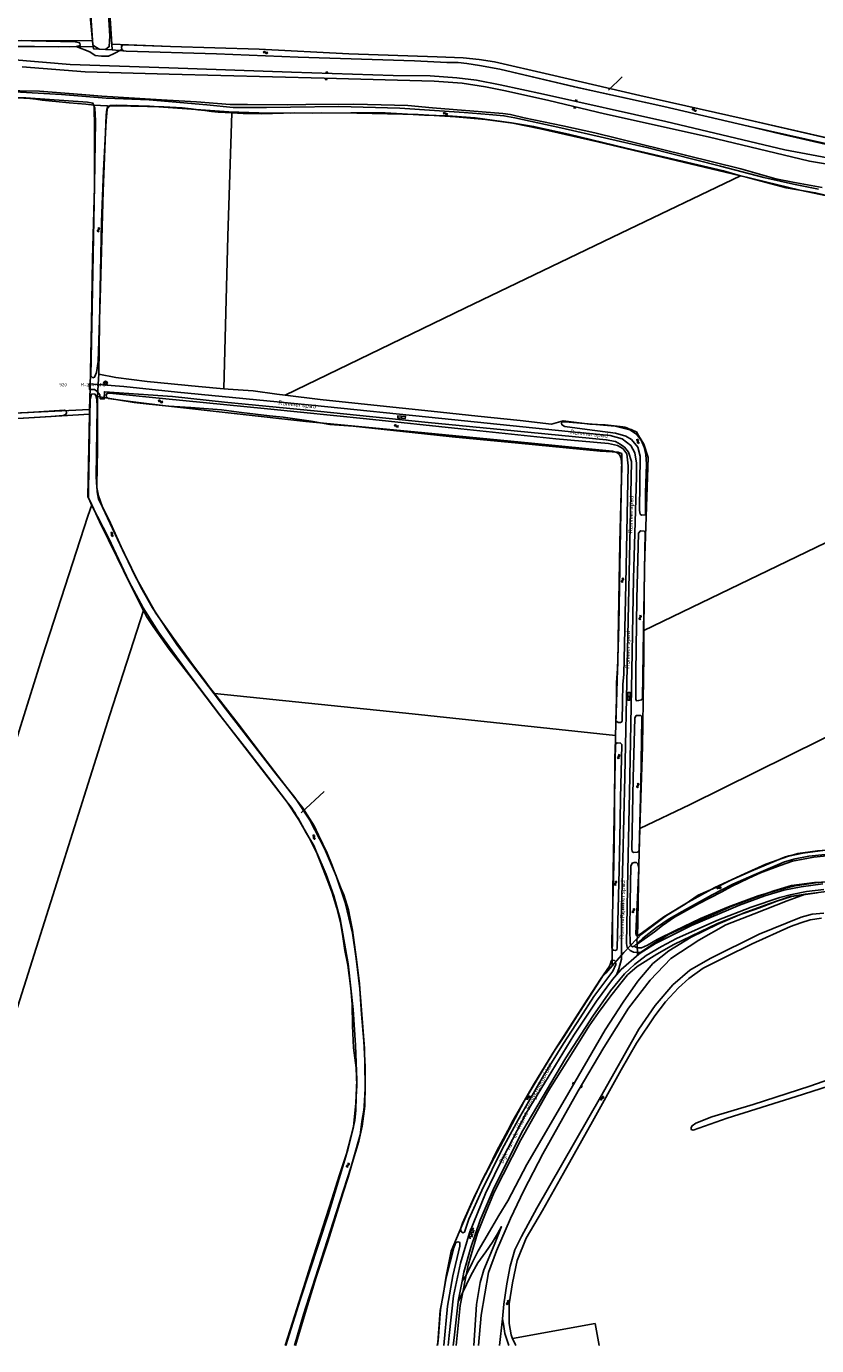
# Model space of a CAD drawing. Header units: metres. Extents: x 51973 to 58000, y 375000 to 380663.
# Tile 15 of 56: x 56212 to 56652, y 375000 to 375736. Entities that reach past the tile are written whole.
import ezdxf
from ezdxf.enums import TextEntityAlignment as Align

# ---------------------------------------------------------------- set-up
doc = ezdxf.new("R2010")
doc.units = ezdxf.units.M
doc.header["$LTSCALE"] = 0.1
doc.layers.get('0').update_dxf_attribs({"linetype": 'CONTINUOUS'})
doc.layers.add('B-WA-OG-TOPOGRAFIE-G', color=253, linetype='CONTINUOUS')
doc.styles.add('ISOCP', font='ISOCP.shx', dxfattribs={"height": 1.8})

# ---------------------------------------------------------------- blocks, each defined once
blk = doc.blocks.new('M01')
at = {"color": 0}
for radius in [1.05, 0.625]:
    blk.add_circle((0, 0), radius, dxfattribs=at)
blk = doc.blocks.new('BIJPIJL')
at = {"color": 0}
blk.add_line((0, 0), (1, 0), dxfattribs=at)
blk = doc.blocks.new('S022')
at = {"color": 0}
for p, q in [((0.01, 1.15), (0.31, 1.15)), ((0.31, -2.3), (0.31, 2.3)), ((0.31, 2.1), (1.51, 2.1)), ((0.31, 0), (1.51, 0)), ((1.51, -2.3), (1.51, 2.3)), ((1.51, 1.05), (1.81, 1.05)), ((0.01, -1.15), (0.31, -1.15)), ((0.31, -2.1), (1.51, -2.1)), ((1.51, -1.05), (1.81, -1.05))]:
    blk.add_line(p, q, dxfattribs=at)
blk = doc.blocks.new('S016')
at = {"color": 0, "linetype": 'Continuous'}
for points in [[(0.01, -0.38), (2.65, 1.15)], [(2.65, -1.15), (0.01, 0.38)], [(5.07, -1.15), (1.09, 1.15)], [(1.09, -1.15), (5.07, 1.15)], [(6.16, -0.38), (3.51, 1.15)], [(3.51, -1.15), (6.16, 0.37)]]:
    blk.add_lwpolyline(points, dxfattribs=at)
blk = doc.blocks.new('S05')
at = {"color": 0}
for p, q in [((0.08, 0.3), (0.38, 0.59)), ((0.11, -0.19), (0.41, 0.09)), ((0.38, 0.59), (0.68, 0.71)), ((0.41, 0.09), (0.71, 0.21)), ((0.68, 0.71), (1.01, 0.62)), ((0.71, 0.21), (1.02, 0.12)), ((1.01, 0.62), (1.33, 0.37)), ((1.02, 0.12), (1.36, -0.12)), ((1.33, 0.37), (1.66, 0.13)), ((1.66, 0.13), (1.97, 0.04)), ((1.97, 0.04), (2.28, 0.16)), ((2.28, 0.16), (2.58, 0.44)), ((1.36, -0.12), (1.68, -0.37)), ((1.68, -0.37), (2, -0.46)), ((2, -0.46), (2.31, -0.33)), ((2.31, -0.33), (2.61, -0.05))]:
    blk.add_line(p, q, dxfattribs=at)
blk = doc.blocks.new('S04')
at = {"color": 0}
for p, q in [((0, 0.5), (0.5, 0.5)), ((0, 0.25), (1, 0.25)), ((0, 0), (0.5, 0)), ((0, -0.25), (1, -0.25)), ((0, -0.5), (0.5, -0.5))]:
    blk.add_line(p, q, dxfattribs=at)

msp = doc.modelspace()

# ---------------------------------------------------------------- linework, layer by layer
at = {"layer": 'B-WA-OG-TOPOGRAFIE-G'}
for points in [[(56247.186, 375747.783), (56248.742, 375725.848), (56252.24, 375723.652), (56255.899, 375723.462), (56257.863, 375725.003), (56258.18, 375730.765), (56254.928, 375787.122), (56250.538, 375830.204), (56247.958, 375832.421), (56245.784, 375832.446), (56243.013, 375831.221), (56242.498, 375830.049), (56243.022, 375819.789), (56247.186, 375747.783)], [(56259.367, 375726.366), (56257.057, 375761.133), (56254.658, 375795.438), (56252.5, 375822.5)], [(56248.609, 375728.284), (56244.63, 375769.861), (56241.946, 375805.225), (56241.155, 375818.991)], [(56235.623, 375724.953), (56239.498, 375725.036), (56241.743, 375725.643), (56241.485, 375727.098), (56238.947, 375727.666), (56206.383, 375728.446), (56165.621, 375726.608), (56107.826, 375723.635), (56038.3, 375720.007), (56000, 375718.082)], [(56000, 375715.644), (56018.849, 375716.43), (56044.594, 375717.386), (56082.399, 375719.154), (56150.905, 375722.854), (56196.706, 375725.2), (56235.623, 375724.953)], [(56248.924, 375724.993), (56229.532, 375724.884), (56198.442, 375725.032)], [(56208.77, 375728.355), (56248.609, 375728.284)], [(56239.498, 375725.036), (56247.034, 375722.065), (56250.094, 375720.132), (56253.486, 375719.647), (56257.521, 375719.72), (56260.719, 375721.141), (56265.004, 375723.472)], [(56248.924, 375724.993), (56248.609, 375728.284)], [(56259.573, 375723.271), (56249.036, 375723.818), (56248.924, 375724.993)], [(56612.571, 375684.546), (56553.94, 375697.728), (56503.515, 375709.371), (56472.861, 375716.516), (56464.265, 375717.788), (56455.383, 375718.722), (56440.843, 375719.293), (56391.599, 375721.063), (56341.513, 375723.551), (56292.149, 375725.02), (56259.367, 375726.366)], [(56259.573, 375723.271), (56259.367, 375726.366)], [(56292.149, 375725.02), (56266.85, 375726.059), (56265.18, 375725.773), (56264.768, 375724.721), (56265.004, 375723.472), (56265.886, 375722.744), (56267.291, 375722.485), (56317.722, 375720.926), (56363.266, 375719.216), (56428.258, 375717.062), (56446.248, 375716.166), (56452.537, 375716.07), (56457.289, 375715.559), (56464.426, 375714.411), (56475.71, 375712.47), (56517.479, 375702.533), (56567.202, 375691.604), (56614.386, 375680.654), (56668.23, 375668.455), (56706.916, 375659.971), (56747.487, 375650.758), (56786.777, 375642.884), (56786.795, 375642.882)], [(56787.358, 375645.578), (56787.139, 375645.656), (56771.647, 375648.054), (56732.022, 375657.483), (56670.464, 375671.233), (56612.571, 375684.546), (56553.94, 375697.728), (56503.515, 375709.371), (56472.861, 375716.516), (56464.265, 375717.788), (56455.383, 375718.722), (56440.843, 375719.293), (56391.599, 375721.063), (56341.513, 375723.551), (56292.149, 375725.02)], [(56291.17, 375713.268), (56236.084, 375714.955), (56203.086, 375717.88), (56176.684, 375716.504), (56125.432, 375713.715), (56063.739, 375709.154), (56016.068, 375706.476), (56000, 375704.445)], [(56567.202, 375691.604), (56520.009, 375702.007), (56475.71, 375712.47), (56464.426, 375714.411), (56457.289, 375715.559), (56452.537, 375716.07), (56446.248, 375716.166), (56428.258, 375717.062), (56363.266, 375719.216), (56317.722, 375720.926), (56267.291, 375722.485), (56259.573, 375723.271)], [(56209.298, 375713.679), (56244.498, 375710.985), (56291.231, 375709.61)], [(56782.014, 375637.144), (56751.856, 375643.579), (56693.319, 375656.494), (56634.772, 375667.437), (56568.335, 375683.215), (56500.163, 375698.47), (56475.954, 375703.691), (56462.825, 375706.281), (56451.762, 375707.686), (56436.993, 375708.678), (56416.355, 375708.9), (56359.476, 375710.695), (56291.17, 375713.268)], [(56291.231, 375709.61), (56377.716, 375707.405), (56439.084, 375705.798), (56454.84, 375704.677), (56467.808, 375702.556), (56478.894, 375700.389), (56503.116, 375694.921), (56534.218, 375687.509), (56591.97, 375674.746), (56648.51, 375661.089), (56688.574, 375654.413), (56729.463, 375645.348), (56773.708, 375635.066), (56779.753, 375634.031)], [(56280.243, 375695.351), (56256.101, 375696.195), (56231.211, 375698.318), (56195.099, 375700.33), (56171.269, 375699.387), (56127.713, 375696.876), (56060.656, 375693.577), (56057.441, 375693.422), (56000, 375690.656)], [(56000, 375687.967), (56020.787, 375689.327), (56100.968, 375692.608), (56165.897, 375695.455), (56198.399, 375696.636), (56211.359, 375696.492), (56245.7, 375694.001), (56248.748, 375693.48), (56249.823, 375690.716), (56250.201, 375683.618), (56249.592, 375647.596), (56248.46, 375579.504), (56247.701, 375541.272), (56248.727, 375540.232), (56249.761, 375540.467), (56250.703, 375543.103), (56251.733, 375549.269), (56252.761, 375584.271), (56254.477, 375644.257), (56256.234, 375686.715), (56256.53, 375690.073), (56258.289, 375692.079), (56261.749, 375692.412), (56280.333, 375691.724)], [(56655.533, 375646.428), (56639.321, 375649.39), (56629.71, 375651.219), (56610.158, 375656.888), (56579.326, 375664.43), (56528.738, 375676.917), (56510.937, 375680.759), (56489.414, 375685.267), (56481.71, 375687.064), (56477.393, 375687.703), (56438.183, 375690.938), (56424.434, 375692.105), (56409.529, 375692.505), (56394.268, 375692.889), (56367.478, 375692.754), (56357.365, 375692.537), (56334.967, 375692.719), (56325.437, 375692.766), (56306.556, 375694.178), (56286.973, 375695.32), (56253.776, 375697.278), (56242.652, 375698.325), (56218.99, 375700.117), (56197.176, 375700.564)], [(56220.406, 375695.18), (56217.017, 375695.616), (56213.62, 375695.975), (56210.215, 375696.257), (56206.805, 375696.462), (56203.391, 375696.59), (56199.975, 375696.641)], [(56327.093, 375691.123), (56312.394, 375692.489), (56280.243, 375695.351)], [(56220.406, 375695.18), (56235.598, 375693.721)], [(56235.598, 375693.721), (56240.2, 375693.242), (56244.807, 375692.812), (56249.418, 375692.43)], [(56249.418, 375692.43), (56249.715, 375679.081), (56249.652, 375646.685), (56248.49, 375606.638), (56247.93, 375570.656), (56247.247, 375534.79), (56246.907, 375522.435)], [(56249.418, 375692.43), (56253.028, 375692.165), (56256.64, 375691.93)], [(56256.855, 375691.928), (56256.132, 375683.777), (56254.637, 375655.869), (56253.637, 375627.259), (56252.449, 375570.776), (56252.029, 375542.145)], [(56256.64, 375691.93), (56256.855, 375691.928)], [(56256.855, 375691.928), (56269.983, 375691.816), (56288.346, 375691.333), (56298.61, 375690.843), (56303.634, 375690.355)], [(56280.333, 375691.724), (56324.593, 375688.591), (56341.35, 375688.14), (56358.947, 375687.936), (56376.278, 375688.085), (56396.077, 375687.808), (56430.226, 375687.077), (56451.025, 375685.85), (56467.784, 375684.314), (56483.022, 375682.219), (56498.525, 375679.124), (56530.389, 375671.915), (56582.001, 375659.684), (56613.235, 375652.182), (56635.577, 375646.199), (56651.773, 375643.482), (56684.413, 375636.027)], [(56303.634, 375690.355), (56307.39, 375689.804), (56311.154, 375689.315), (56314.925, 375688.888), (56318.704, 375688.524), (56322.488, 375688.223), (56326.276, 375687.985)], [(56326.276, 375687.985), (56324.075, 375619.253), (56321.732, 375533.978)], [(56326.276, 375687.985), (56329.425, 375687.836), (56332.575, 375687.729)], [(56509.823, 375679.739), (56484.067, 375685.257), (56478.033, 375686.394), (56469.85, 375687.088), (56455.869, 375688.225), (56419.981, 375690.573), (56386.049, 375691.56), (56358.945, 375691.151), (56345.574, 375691.048), (56337.395, 375690.991), (56327.093, 375691.123)], [(56332.575, 375687.729), (56342.704, 375687.59), (56361.379, 375688.074), (56371.033, 375687.913), (56392.583, 375688.05), (56411.756, 375688.08), (56433.846, 375686.813), (56446.968, 375686.332), (56462.019, 375685.343), (56482.272, 375682.564), (56494.633, 375680.501), (56502.099, 375678.694), (56514.006, 375676.134), (56546.28, 375668.3), (56577.571, 375661.136), (56600.564, 375655.741), (56610.016, 375652.915)], [(56818.31, 375636.494), (56809.548, 375638.005), (56793.697, 375640.863), (56782.017, 375643.671), (56753.762, 375649.543), (56714.935, 375657.439), (56675.946, 375666.281), (56632.256, 375676.34), (56614.386, 375680.654), (56567.202, 375691.604)], [(56785.933, 375646.586), (56781.114, 375647.798), (56763.551, 375651.651), (56743.967, 375655.413), (56727.382, 375658.715), (56699.716, 375664.732), (56657.842, 375674.158), (56612.571, 375684.546)], [(56653.488, 375645.382), (56639.671, 375648.221), (56622.989, 375651.929), (56598.89, 375658.374), (56558.54, 375668.548), (56509.823, 375679.739)], [(56355.965, 375530.461), (56456.213, 375579.069), (56543.257, 375620.81), (56610.016, 375652.915)], [(56610.016, 375652.915), (56610.948, 375652.637), (56643.216, 375644.921), (56657.29, 375641.863), (56660.645, 375641.419), (56669.445, 375639.077)], [(56556.183, 375399.12), (56886.662, 375558.809)], [(56252.029, 375542.145), (56251.993, 375539.68), (56251.434, 375529.649)], [(56252.029, 375542.145), (56261.494, 375540.41), (56279.055, 375538.02), (56307.692, 375535.33), (56321.732, 375533.978)], [(56293.131, 375529.815), (56255.235, 375532.373), (56255.078, 375528.385), (56252.867, 375528.48), (56252.695, 375530.626), (56250.97, 375532.635), (56249.731, 375533.566), (56246.958, 375533.61), (56246.741, 375536.718), (56254.171, 375536.177), (56266.021, 375535.41), (56296.004, 375532.138)], [(56321.732, 375533.978), (56324.16, 375533.744), (56338.229, 375532.81), (56351.37, 375531.016), (56355.965, 375530.461)], [(56302.872, 375374.177), (56285.538, 375397.931), (56276.75, 375411.854), (56268.99, 375426.374), (56257.566, 375450.796), (56248.452, 375468.587), (56246.345, 375473.209), (56246.235, 375478.159), (56247.196, 375528.273), (56247.943, 375531.031), (56249.581, 375531.233), (56250.414, 375530.346), (56250.979, 375528.281), (56251.136, 375523.851), (56250.653, 375484.823), (56250.981, 375478.946), (56251.911, 375474.367), (56254.207, 375467.909), (56265.285, 375444.224), (56275.52, 375423.255), (56282.017, 375411.799), (56295.685, 375391.315)], [(56251.434, 375529.649), (56251.355, 375528.23), (56251.286, 375500.36), (56251.012, 375479.987), (56251.107, 375476.536), (56251.816, 375472.387), (56254.193, 375468.162), (56258.61, 375458.991), (56264.565, 375445.811), (56272.274, 375429.462), (56283.909, 375408.812), (56293.812, 375394.903), (56304.827, 375379.476)], [(56251.434, 375529.649), (56271.876, 375526.395), (56280.114, 375525.424), (56291.211, 375524.41), (56303.371, 375523.662), (56320.43, 375522.212), (56331.654, 375520.844), (56347.299, 375518.879), (56354.937, 375518.13), (56370.588, 375515.927), (56380.99, 375514.18), (56393.993, 375513.098), (56421.682, 375510.263), (56449.259, 375507.187), (56486.25, 375503.648), (56531.715, 375499.263), (56541.85, 375498.581), (56542.808, 375498.368), (56543.773, 375497.917), (56543.822, 375496.132), (56542.968, 375444.801), (56542.239, 375402.004), (56540.364, 375340.452)], [(56287.661, 375528.686), (56258.027, 375531.643), (56256.745, 375531.471), (56256.246, 375530.572), (56256.401, 375529.412), (56257.455, 375528.688), (56260.108, 375528.229), (56271.214, 375526.682), (56289.269, 375524.577)], [(56544.33, 375368.981), (56544.894, 375374.825), (56546.009, 375425.09), (56547.007, 375473.056), (56547.377, 375491.014), (56546.633, 375497.743), (56544.44, 375500.7), (56541.378, 375502.363), (56536.396, 375503.458), (56507.079, 375506.11), (56454.115, 375511.709), (56401.384, 375517.266), (56346.22, 375522.823), (56287.661, 375528.686)], [(56545.581, 375317.526), (56546.756, 375378.835), (56548.514, 375457.238), (56549.153, 375493.527), (56547.52, 375498.583), (56545.27, 375501.476), (56542.996, 375503.18), (56540.305, 375504.556), (56535.142, 375505.563), (56483.782, 375510.51), (56435.801, 375515.276), (56373.989, 375521.469), (56322.156, 375526.564), (56293.131, 375529.815)], [(56296.004, 375532.138), (56370.686, 375524.847), (56443.493, 375517.368), (56513.93, 375510.191), (56537.303, 375507.942), (56544.043, 375506.061), (56548.846, 375502.407), (56551.116, 375498.278), (56552.007, 375492.469), (56551.957, 375485.019), (56550.442, 375428.02), (56549.157, 375366.58), (56548.335, 375317.568)], [(56355.965, 375530.461), (56375.61, 375528.09), (56405.453, 375524.836), (56437.44, 375521.521), (56463.58, 375518.764), (56487.09, 375516.414), (56504.628, 375514.254), (56511.155, 375516.208), (56526.065, 375514.357), (56534.528, 375513.868), (56543.001, 375513.022)], [(56000, 375510.544), (56018.563, 375511.562), (56086.038, 375514.848), (56154.316, 375517.939), (56246.907, 375522.435)], [(56225.458, 375518.579), (56232.179, 375519.174), (56233.736, 375519.742), (56234.086, 375520.614), (56233.947, 375521.806), (56232.867, 375522.047), (56212.888, 375520.883), (56154.316, 375517.939), (56086.038, 375514.848), (56018.563, 375511.562), (56000, 375510.544)], [(56246.815, 375519.855), (56172.763, 375515.43), (56112.745, 375512.217), (56097.155, 375511.373)], [(56246.815, 375519.855), (56245.907, 375473.895), (56248.101, 375469.201)], [(56246.907, 375522.435), (56246.815, 375519.855)], [(56289.269, 375524.577), (56367.522, 375515.787), (56428.258, 375509.961), (56493.508, 375503.618), (56538.615, 375499.204), (56540.979, 375498.475), (56542.494, 375497.28), (56543.419, 375495.065), (56543.812, 375490.786), (56542.755, 375448.287), (56541.82, 375394.079), (56541.574, 375380.258)], [(56000, 375506.698), (56036.208, 375508.072), (56112.745, 375512.217), (56172.763, 375515.43), (56225.458, 375518.579)], [(56553.764, 375466.326), (56554.064, 375496.44), (56552.696, 375501.451), (56549.277, 375505.734), (56546.106, 375507.591), (56540.309, 375509.359), (56524.496, 375511.266), (56511.997, 375512.92), (56510.329, 375513.989), (56510.115, 375514.857), (56510.36, 375515.523), (56512.171, 375515.527), (56540.154, 375513.114), (56548.311, 375511.087), (56551.963, 375508.779), (56554.648, 375505.339), (56556.375, 375501.372), (56557.279, 375497.273), (56557.695, 375492.035), (56557.138, 375475.949), (56557.11, 375464.129), (56556.818, 375463.759), (56554.783, 375463.575), (56554.137, 375464.098), (56553.831, 375464.973), (56553.764, 375466.326)], [(56550.087, 375510.71), (56548.971, 375511.27), (56547.823, 375511.761), (56546.648, 375512.184), (56545.45, 375512.536), (56544.233, 375512.815), (56543.001, 375513.022)], [(56550.087, 375510.71), (56552.012, 375509.928), (56553.135, 375508.052), (56556.126, 375503.13), (56558.493, 375495.603), (56556.56, 375435.257), (56556.183, 375399.12)], [(56939.438, 375475.357), (56905.674, 375459.692), (56841.784, 375428.571), (56787.641, 375402.237), (56727.154, 375372.874), (56655.149, 375338.203), (56581.994, 375302.071), (56553.911, 375288.685)], [(56248.101, 375469.201), (56245.886, 375462.939), (56220.434, 375384.253), (56194.603, 375301.983), (56166.24, 375212.262), (56149.144, 375158.69), (56107.811, 375028.115)], [(56248.101, 375469.201), (56252.393, 375460.016), (56262.228, 375439.913), (56269.412, 375425.337), (56277.047, 375410.211)], [(56553.199, 375453.523), (56552.26, 375416.896), (56551.592, 375375.326), (56551.717, 375360.79), (56551.954, 375359.964), (56553.219, 375359.984), (56554.925, 375360.421), (56555.405, 375361.418), (56555.958, 375398.93), (56556.769, 375453.937)], [(56553.199, 375453.523), (56554.252, 375454.821), (56556.416, 375454.64), (56556.769, 375453.937)], [(56147.422, 375004.29), (56176.274, 375093.791), (56198.863, 375164.065), (56228.652, 375258.23), (56258.212, 375352.032), (56277.047, 375410.211)], [(56277.047, 375410.211), (56278.725, 375406.887), (56282.327, 375401.385), (56291.362, 375388.764), (56304.937, 375371.143), (56319.509, 375351.88), (56333.814, 375333.683), (56346.643, 375317.233), (56353.68, 375308.012), (56357.758, 375302.523)], [(56556.183, 375399.12), (56556.035, 375384.984), (56555.282, 375334.349), (56553.911, 375288.685)], [(56361.474, 375305.894), (56351.098, 375318.966), (56322.898, 375355.299), (56300.502, 375384.791), (56295.685, 375391.315)], [(56313.72, 375367.685), (56310.809, 375371.656), (56307.845, 375375.586), (56304.827, 375379.476)], [(56541.574, 375380.258), (56540.876, 375370.089)], [(56302.872, 375374.177), (56321.127, 375350.031), (56357.209, 375303.287), (56363.726, 375293.523), (56369.381, 375283.432), (56373.687, 375275.111), (56378.909, 375262.908), (56383.091, 375251.063), (56386.74, 375238.279), (56391.142, 375213.114), (56393.877, 375187.659), (56395.178, 375167.784), (56396.04, 375148.12), (56395.548, 375135.364), (56394.062, 375122.168), (56389.932, 375105.552), (56379.973, 375073.004), (56364.313, 375025.48), (56356.34, 375000)], [(56313.72, 375367.685), (56316.69, 375363.889)], [(56540.876, 375370.089), (56540.833, 375361.434)], [(56544.23, 375359.292), (56544.33, 375368.981)], [(56316.69, 375363.889), (56329.877, 375347.036), (56342.105, 375330.808), (56355.68, 375313.186), (56361.238, 375305.831), (56365.672, 375300.352), (56372.144, 375290.044), (56374.544, 375284.987), (56379.463, 375274.876), (56381.886, 375268.986), (56383.939, 375263.562), (56387.269, 375254.957), (56388.672, 375251.541), (56391.279, 375243.274), (56392.368, 375238.301), (56393.615, 375231.903), (56395.849, 375215.527), (56397.533, 375201.876), (56398.71, 375184.996), (56399.838, 375169.901), (56400.587, 375155.629), (56400.75, 375149.679), (56400.689, 375143.246), (56400.117, 375133.703), (56399.941, 375131.435), (56398.806, 375125.093), (56397.938, 375117.686), (56391.089, 375094.042), (56388.348, 375085.513), (56379.819, 375058.012), (56373.341, 375038.189), (56368.539, 375022.34), (56361.737, 375000)], [(56316.69, 375363.889), (56426.96, 375352.602), (56540.364, 375340.452)], [(56540.5, 375348.755), (56540.833, 375361.434)], [(56544.23, 375359.292), (56544.075, 375348.373)], [(56550.24, 375316.706), (56551.094, 375350.324)], [(56551.094, 375350.324), (56551.93, 375351.681), (56554.464, 375351.686), (56554.982, 375351.076)], [(56554.982, 375351.076), (56555.036, 375350.343), (56554.441, 375313.643)], [(56540.5, 375348.755), (56541.861, 375347.766), (56543.097, 375347.768), (56544.075, 375348.373)], [(56540.364, 375340.452), (56540.235, 375336.21), (56538.911, 375254.356), (56538.417, 375212.058)], [(56540.155, 375335.586), (56539.883, 375325.228), (56539.678, 375302.025)], [(56540.155, 375335.586), (56541.328, 375336.452), (56543.183, 375336.332), (56543.86, 375335.496)], [(56543.124, 375305.656), (56543.679, 375327.511), (56543.86, 375335.496)], [(56540.869, 375206.946), (56542.256, 375210.237), (56543.58, 375215.77), (56543.658, 375222.061), (56543.719, 375243.793), (56544.322, 375271.402), (56545.581, 375317.526)], [(56548.335, 375317.568), (56547.232, 375264.993), (56546.441, 375224.347), (56546.834, 375222.284), (56548.58, 375220.443), (56550.413, 375219.628), (56552.693, 375219.405), (56554.656, 375219.408)], [(56550.24, 375316.706), (56549.474, 375277.12), (56549.613, 375275.729), (56550.439, 375275.145), (56552.482, 375275.319), (56553.145, 375275.613), (56553.432, 375276.472), (56554.441, 375313.643)], [(56361.154, 375000), (56366.281, 375017.297), (56384.437, 375074.022), (56392.801, 375100.03), (56397.196, 375114.055), (56398.899, 375122.467), (56400.47, 375133.578), (56400.709, 375145.815), (56400.21, 375165.803), (56397.6, 375199.216), (56395.699, 375216.07), (56393.511, 375230.206), (56389.445, 375247.347), (56384.403, 375262.178), (56377.945, 375277.476), (56369.801, 375293.284), (56361.474, 375305.894)], [(56542.886, 375292.861), (56543.124, 375305.656)], [(56363.219, 375294.332), (56362.429, 375295.773), (56361.589, 375297.186), (56360.701, 375298.569), (56359.766, 375299.921), (56358.784, 375301.239), (56357.758, 375302.523)], [(56539.678, 375302.025), (56539.697, 375293.672)], [(56363.219, 375294.332), (56367.726, 375286.234), (56372.084, 375279.205), (56375.543, 375270.246), (56379.392, 375260.106), (56382.333, 375252.682), (56384.828, 375244.173), (56386.831, 375236.247), (56387.962, 375229.727), (56389.402, 375220.595), (56391.055, 375212.422), (56392.606, 375199.243), (56393.324, 375190.45), (56393.653, 375178.43), (56394.228, 375166.178), (56395.605, 375155.02), (56395.995, 375145.145), (56395.689, 375138.944), (56395.544, 375131.199), (56394.865, 375125.583), (56393.499, 375118.997), (56391.878, 375112.999), (56391.028, 375109.284), (56386.415, 375095.227), (56382.027, 375081.652), (56375.456, 375060.873), (56369.964, 375044.173), (56366.247, 375032.164), (56358.915, 375008.745), (56356.087, 375000)], [(56542.886, 375292.861), (56542.294, 375265.515), (56541.262, 375222.023), (56541.062, 375220.912), (56540.144, 375220.563), (56539.136, 375220.651), (56538.617, 375221.075), (56538.355, 375222.221), (56538.323, 375225.702), (56539.336, 375268.633), (56539.697, 375293.672)], [(56553.911, 375288.685), (56553.292, 375268.078), (56552.573, 375227.309)], [(56548.582, 375247.621), (56548.949, 375267.648), (56549.529, 375269.247), (56550.666, 375269.679), (56552.076, 375269.554), (56552.702, 375268.891), (56553.368, 375266.548), (56551.599, 375230.064), (56551.959, 375228.902), (56552.562, 375228.678), (56555.3, 375230.569), (56567.237, 375239.352), (56580.862, 375247.457), (56595.803, 375255.741), (56612.323, 375263.233), (56624.268, 375268.651), (56636.862, 375273.256), (56644.858, 375274.898), (56660.139, 375276.97)], [(56552.393, 375224.112), (56562.04, 375230.869), (56566.563, 375234.557), (56573.195, 375239.142), (56586.634, 375246.638), (56599.566, 375253.32), (56604.941, 375256.167), (56614.681, 375260.992), (56621.246, 375263.794), (56632.079, 375267.888), (56639.014, 375270.389), (56650.897, 375272.563), (56661.787, 375273.702), (56679.789, 375275.669), (56690.004, 375275.976), (56708.054, 375276.679), (56732.841, 375277.749), (56741.642, 375277.823), (56745.513, 375278.059), (56751.042, 375278.637), (56756.9, 375279.404), (56757.04, 375278.682)], [(56642.017, 375274.613), (56653.044, 375276.098), (56673.471, 375277.714), (56684.746, 375278.849), (56704.498, 375279.018), (56724.587, 375279.911), (56736.351, 375280.582), (56749.073, 375281.04), (56752.634, 375281.374)], [(56657.274, 375274.202), (56648.168, 375273.104), (56640.607, 375271.702), (56634.603, 375270.088), (56628.161, 375267.292), (56617.673, 375262.708), (56605.706, 375257.532), (56593.793, 375251.399), (56580.388, 375244.024), (56570.31, 375238.157), (56563.26, 375233.292), (56555.497, 375227.451), (56550.794, 375222.933), (56549.758, 375222.584), (56548.816, 375223.291), (56548.582, 375224.66), (56548.36, 375232.032), (56548.582, 375247.621)], [(56552.573, 375227.309), (56554.591, 375229.407), (56568.816, 375240.148), (56579.237, 375246.38), (56586.48, 375251.337), (56597.654, 375256.161), (56604.345, 375259.555), (56615.985, 375264.748), (56626.571, 375269.318), (56634.573, 375272.628)], [(56642.017, 375274.613), (56639.526, 375273.989), (56637.044, 375273.327), (56634.573, 375272.628)], [(56552.393, 375224.112), (56552.67, 375218.387), (56561.779, 375224.497), (56569.808, 375229.482), (56582.008, 375235.072), (56595.213, 375240.768), (56605.156, 375245.276), (56618.692, 375250.245), (56628.722, 375253.916), (56638.581, 375256.808), (56651.371, 375258.4), (56655.243, 375258.635), (56674.58, 375259.981), (56683.01, 375260.355), (56702.608, 375261.643), (56725.049, 375262.467), (56746.825, 375263.983), (56759.684, 375264.965), (56759.417, 375266.353)], [(56656.021, 375257.665), (56643.843, 375256.057), (56634.25, 375254.125), (56623.708, 375250.964), (56609.437, 375245.766), (56582.683, 375234.544), (56562.538, 375224.392), (56554.656, 375219.408), (56553.309, 375218.556), (56543.565, 375209.927), (56540.869, 375206.946), (56538.599, 375204.435), (56529.661, 375192.311), (56517.088, 375173.302), (56490.395, 375129.721), (56475.213, 375100.425), (56467.807, 375084.883), (56458.885, 375062.898), (56453.786, 375045.98), (56449.989, 375027.76), (56447.434, 375005.634), (56446.909, 375000)], [(56449.815, 375000), (56450.223, 375004.319), (56452.597, 375024.488), (56452.748, 375025.774), (56454.703, 375035.887), (56455.675, 375040.913), (56459.53, 375054.803), (56464.773, 375070.032), (56472.149, 375087.02), (56478.892, 375100.917), (56488.63, 375120.033), (56512.539, 375160.63), (56527.634, 375183.821), (56537.486, 375197.954), (56545.298, 375207.45), (56550.877, 375212.66), (56557.33, 375217.689), (56565.888, 375222.698), (56574.385, 375227.137), (56596.775, 375237.257), (56615.998, 375244.797), (56631.927, 375250.029), (56637.795, 375251.67), (56646.9, 375253.437), (56656.469, 375254.655)], [(56463.951, 375000), (56465.303, 375017.085), (56469.47, 375040.753), (56473.958, 375052.942), (56481.698, 375071.038), (56489.162, 375086.634), (56499.805, 375107.127), (56519.41, 375142.265), (56533.722, 375166.305), (56547.623, 375188.293), (56559.64, 375203.97), (56571.217, 375216.116), (56586.725, 375226.235), (56601.779, 375234.806), (56617.642, 375241.045), (56636.146, 375248.209), (56646.243, 375251.896), (56659.591, 375253.566), (56675.586, 375254.726), (56713.627, 375256.46)], [(56668.62, 375259.862), (56651.86, 375258.383), (56640.498, 375256.611), (56630.855, 375254.278), (56619.97, 375250.958), (56603.422, 375244.93), (56587.763, 375238.371), (56573.797, 375231.741), (56563.521, 375226.584), (56558.095, 375223.556), (56554.851, 375222.082), (56552.808, 375222.036), (56551.741, 375222.306), (56550.794, 375222.933)], [(56451.446, 375000), (56452.245, 375007.554), (56453.728, 375022.429), (56458.046, 375044.96), (56463.378, 375062.691), (56467.704, 375073.888), (56472.648, 375085.656), (56477.71, 375095.491), (56487.535, 375114.792), (56502.369, 375141.215), (56504.023, 375144.011), (56516.718, 375164.204), (56525.639, 375178.418), (56530.855, 375185.986), (56537.157, 375194.512), (56542.536, 375201.335), (56547.034, 375206.881), (56552.382, 375211.586), (56563.343, 375218.485), (56572.863, 375223.795), (56597.192, 375235.645), (56608.418, 375240.034), (56620.574, 375244.435), (56630.362, 375247.997), (56638.555, 375250.671), (56652.826, 375252.63)], [(56646.243, 375251.896), (56637.744, 375250.75), (56625.811, 375246.601), (56612.03, 375241.638), (56597.349, 375235.154), (56582.529, 375227.914), (56570.08, 375220.426), (56561.176, 375213.334), (56552.783, 375203.332), (56544.525, 375191.744), (56534.468, 375176.212), (56512.315, 375137.752), (56490.866, 375101.006), (56480.171, 375080.83), (56475.305, 375072.572), (56469.949, 375063.608), (56463.757, 375052.86), (56460.606, 375046.598), (56457.005, 375039.315), (56454.703, 375035.887)], [(56480.778, 375000), (56478.65, 375006.751), (56477.757, 375012.007), (56477.258, 375014.942), (56478.024, 375023.165), (56479.635, 375034.534), (56481.602, 375044.319), (56484.11, 375053.392), (56487.797, 375060.936), (56496.479, 375076.644), (56532.004, 375138.739), (56553.273, 375176.573), (56562.53, 375189.889), (56572.21, 375201.346), (56581.688, 375209.639), (56593.16, 375216.053), (56620.475, 375229.64), (56643.861, 375239.101), (56649.998, 375240.717), (56656.58, 375241.37)], [(56480.778, 375000), (56478.65, 375006.751), (56477.757, 375012.007), (56477.258, 375014.942), (56478.024, 375023.165), (56479.635, 375034.534), (56481.602, 375044.319), (56484.11, 375053.392), (56487.797, 375060.936), (56496.479, 375076.644), (56532.004, 375138.739), (56553.273, 375176.573), (56562.53, 375189.889), (56572.21, 375201.346), (56581.688, 375209.639), (56593.16, 375216.053), (56620.475, 375229.64), (56643.861, 375239.101), (56649.998, 375240.717), (56656.58, 375241.37)], [(56655.208, 375238.496), (56648.874, 375237.725), (56643.702, 375236.001), (56637.891, 375233.882), (56616.583, 375224.236), (56601.565, 375216.874), (56589.288, 375210.595), (56581.227, 375204.979), (56575.434, 375199.721), (56568.291, 375191.903), (56562.26, 375184.025), (56551.991, 375168.839), (56543.439, 375153.983), (56527.425, 375125.117), (56511.253, 375096.26), (56499.594, 375075.393), (56490.489, 375059.97), (56485.526, 375047.443), (56482.879, 375035.09), (56480.965, 375023.355), (56480.969, 375012.368)], [(56482.93, 375003.933), (56482.731, 375004.39), (56482.064, 375005.925), (56480.969, 375012.368), (56480.965, 375023.355), (56482.879, 375035.09), (56485.526, 375047.443), (56490.489, 375059.97), (56499.594, 375075.393), (56511.253, 375096.26), (56527.425, 375125.117), (56543.439, 375153.983), (56551.991, 375168.839), (56562.26, 375184.025), (56568.291, 375191.903), (56575.434, 375199.721), (56581.227, 375204.979), (56589.288, 375210.595), (56601.565, 375216.874), (56616.583, 375224.236), (56637.891, 375233.882), (56643.702, 375236.001), (56648.874, 375237.725), (56655.208, 375238.496)], [(56552.254, 375226.981), (56544.985, 375219.504), (56538.417, 375212.058)], [(56552.573, 375227.309), (56552.254, 375226.981)], [(56552.393, 375224.112), (56552.254, 375226.981)], [(56538.417, 375212.058), (56534.832, 375207.8), (56533.094, 375206.086), (56524.302, 375192.513), (56518.941, 375184.034), (56511.524, 375172.403), (56505.351, 375163.187), (56494.526, 375145.629), (56487.485, 375133.294), (56482.491, 375124.466), (56480.23, 375120.119), (56473.89, 375108.278), (56469.609, 375099.47), (56466.439, 375093.55), (56462.065, 375083.786), (56458.472, 375075.949), (56454.554, 375066.913), (56448.692, 375052.655), (56445.926, 375038.695), (56444.192, 375028.169), (56442.521, 375019.668), (56441.111, 375001.647), (56440.913, 375000)], [(56467.635, 375095.292), (56489.385, 375136.482), (56506.585, 375165.28), (56523, 375190.685), (56531.931, 375204.466), (56536.946, 375211.857), (56537.495, 375213.272), (56537.913, 375214.874), (56538.905, 375215.056), (56539.823, 375214.929), (56540.296, 375214.31), (56540.44, 375212.775), (56538.876, 375208.994), (56528.146, 375194.849), (56520.678, 375182.995), (56511.298, 375168.599), (56500.273, 375150.861), (56485.937, 375126.084), (56477.09, 375109.684), (56465.826, 375086.512), (56458.529, 375070.525), (56456.003, 375063.343), (56455.195, 375062.99), (56454.14, 375063.656), (56453.833, 375064.937), (56454.128, 375066.12), (56454.895, 375068.257), (56461.99, 375084.224), (56467.635, 375095.292)], [(56682.421, 375152.323), (56641.107, 375138.959), (56602.615, 375126.945), (56583.639, 375120.222), (56582.531, 375120.574), (56582.458, 375121.697), (56583.123, 375122.696), (56585.193, 375124.144), (56594.101, 375127.648), (56617.114, 375134.643), (56648.748, 375144.893), (56678.966, 375155.388)], [(56452.597, 375024.488), (56459.699, 375039.119), (56463.554, 375046.242), (56467.909, 375052.42), (56471.637, 375057.777), (56474.479, 375062.39), (56476.7, 375066.433), (56472.573, 375055.981), (56466.86, 375042.207), (56464.905, 375035.166), (56462.789, 375022.92), (56461.205, 375000)], [(56444.567, 375000), (56446.572, 375021.985), (56449.478, 375038.916), (56453.504, 375055.526), (56453.5, 375057.491), (56452.529, 375057.915), (56451.313, 375057.473), (56450.182, 375054.652), (56445.89, 375037.923), (56442.599, 375020.115), (56441.298, 375002.902), (56441.068, 375000)], [(56477.258, 375014.942), (56475.663, 375000)], [(56480.969, 375012.368), (56482.064, 375005.925), (56482.731, 375004.39), (56484.481, 375000.366), (56484.688, 375000)], [(56482.93, 375003.933), (56528.9, 375012.26), (56531.259, 375000)], [(56484.688, 375000), (56484.481, 375000.366), (56482.93, 375003.933)]]:
    msp.add_lwpolyline(points, dxfattribs=at)

# ---------------------------------------------------------------- block references
for name, p, rotation in [('S05', (56343.683, 375721.692), 356.6167123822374), ('S04', (56379.246, 375710.071), 88.18929992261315), ('S04', (56378.923, 375707.373), 268.5335204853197), ('S04', (56518.309, 375694.408), 77.38978702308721), ('S05', (56444.082, 375687.538), 356.6739263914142), ('S04', (56517.672, 375691.452), 256.5969084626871), ('S05', (56582.893, 375689.977), 342.7793006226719), ('S05', (56251.85, 375624.174), 267.9361802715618), ('S05', (56285.157, 375527.089), 350.1513776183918), ('S022', (56421.042, 375519.085), 265.5265935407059), ('S05', (56416.69, 375513.317), 353.5143396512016), ('S05', (56552.025, 375505.795), 299.666715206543), ('S05', (56258.719, 375453.957), 296.0523509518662), ('S05', (56544.096, 375428.523), 268.4533897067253), ('S05', (56554.163, 375405.023), 89.14062775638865), ('S022', (56546.91, 375362.373), 359.2551968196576), ('S05', (56542.042, 375330.081), 267.1919469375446), ('S05', (56552.675, 375314.001), 267.535336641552), ('S05', (56371.41, 375284.974), 296.1038249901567), ('S05', (56540.428, 375256.716), 88.968787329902), ('S05', (56596.859, 375254.864), 22.40819828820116), ('S05', (56550.353, 375244.079), 264.1469086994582), ('S04', (56517.106, 375146.069), 150.0615462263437), ('S04', (56520.936, 375144.828), 329.6508534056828), ('S05', (56491.047, 375137.117), 60.20538279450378), ('S05', (56532.211, 375136.903), 58.20108717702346), ('S05', (56391.305, 375102.053), 251.8187310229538), ('S016', (56460.865, 375065.626), 251.9454475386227), ('S05', (56480.136, 375022.664), 83.45090842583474)]:
    msp.add_blockref(name, p, dxfattribs=dict(at, rotation=rotation))
at = {"layer": 'B-WA-OG-TOPOGRAFIE-G', "color": 7}
for p, xscale, yscale, rotation in [((56536.465, 375700.725), 10.69552303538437, 10.69552303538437, 44.42800824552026), ((56364.985, 375297.285), 17.5897152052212, 17.5897152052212, 42.90584217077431)]:
    msp.add_blockref('BIJPIJL', p, dxfattribs=dict(at, xscale=xscale, yscale=yscale, rotation=rotation))
at = {"layer": 'B-WA-OG-TOPOGRAFIE-G'}
ref = msp.add_blockref('M01', (56255.82, 375537.19), dxfattribs=at)
ref.add_attrib('0', '920      M-254-GPS', dxfattribs={"layer": '0', "color": 0, "height": 1.8, "style": 'ISOCP'}).set_placement((56255.82, 375537.19), align=Align.TOP_RIGHT)

# ---------------------------------------------------------------- texts
at = {"layer": 'B-WA-OG-TOPOGRAFIE-G', "style": 'ISOCP'}
for s, rotation, p in [('Rummerspad', 354.37494, (56352.137, 375525.138)), ('Rummerspad', 354.489023, (56514.967, 375508.799)), ('Rummerspad', 88.510645, (56549.77, 375453.296)), ('Rummerspad', 88.854237, (56548.064, 375377.785)), ('Rummerspad', 88.911511, (56545.211, 375238.587)), ('Rummerspad', 89.598936, (56544.917, 375226.962)), ('Dijk van de Kleine Hengstdijkpolder', 63.639942, (56477.506, 375101.412))]:
    msp.add_text(s, height=2.5, rotation=rotation, dxfattribs=at).set_placement(p)

doc.saveas('drawing.dxf')
